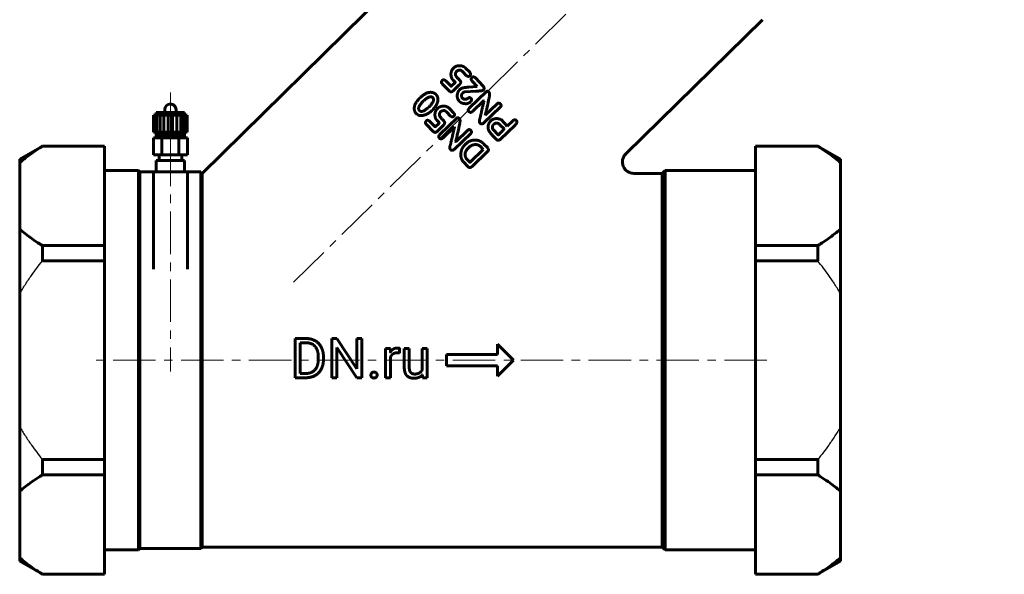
# Model space of a CAD drawing. Header units: millimetres. Extents: x -95 to 95, y -96 to 96.
# Tile 1 of 2: x -95 to 79, y -96 to 2. Entities that reach past the tile are written whole.
import ezdxf

# ---------------------------------------------------------------- set-up
doc = ezdxf.new("R2010")
doc.units = ezdxf.units.MM
for name, pattern in [('K5LT-1', [0]), ('K5LT_AXLED', [12, 7.5, -1.5, 1.5, -1.5]), ('K5LT_BASIC', [0])]:
    doc.linetypes.add(name, pattern=pattern)
doc.layers.add('Системный слой (1)', color=7, linetype='Continuous', true_color=0x6c6c6c)

# ---------------------------------------------------------------- blocks, each defined once
blk = doc.blocks.new('U0')
at = {"layer": 'Системный слой (1)', "color": 150, "linetype": 'K5LT_BASIC', "lineweight": 60, "true_color": 0x0080ff}
for p, q in [((-73.75, -24.67), (-71.38, -24.67)), ((-65.38, -24.67), (-63, -24.67))]:
    blk.add_line(p, q, dxfattribs=at)
blk = doc.blocks.new('U1')
at = {"layer": 'Системный слой (1)', "color": 150, "linetype": 'K5LT_BASIC', "lineweight": 60, "true_color": 0x0080ff}
for p, q in [((-74, -57.92), (-74, -24.42)), ((-74, -91.42), (-74, -57.92))]:
    blk.add_line(p, q, dxfattribs=at)
blk = doc.blocks.new('U2')
at = {"layer": 'Системный слой (1)', "color": 150, "linetype": 'K5LT_BASIC', "lineweight": 60, "true_color": 0x0080ff}
for p, q in [((-71.38, -41.85), (-71.38, -41.85)), ((-65.38, -41.85), (-65.38, -41.85))]:
    blk.add_line(p, q, dxfattribs=at)

msp = doc.modelspace()

# ---------------------------------------------------------------- linework, layer by layer
at = {"layer": 'Системный слой (1)', "color": 30, "linetype": 'K5LT_AXLED', "lineweight": 18, "true_color": 0xff8000}
for p, q in [((-46.65, -44.15), (78.94, 79.27)), ((-68.38, -10.67), (-68.38, -16.17)), ((-68.38, -15.67), (-68.38, -19.92)), ((-68.38, -16.42), (-68.38, -20.67)), ((-68.38, -19.67), (-68.38, -59.92)), ((37, -57.92), (-82, -57.92))]:
    msp.add_line(p, q, dxfattribs=at)
at = {"layer": 'Системный слой (1)', "color": 150, "linetype": 'K5LT_BASIC', "lineweight": 60, "true_color": 0x0080ff}
for p, q in [((1.14, 37.87), (-62.75, -24.92)), ((36.19, 2.21), (12.07, -21.49)), ((-18.3, -6.28), (-18.43, -6.4)), ((-17.69, -6.81), (-17.88, -7)), ((-16.05, -7.68), (-16.79, -6.91)), ((-15.51, -7.07), (-16.24, -6.32)), ((-18.8, -9.54), (-19.71, -8.6)), ((-18.13, -8.75), (-18.49, -8.38)), ((-15.09, -7.97), (-15.13, -8.01)), ((-14.19, -9.57), (-15.08, -8.65)), ((-13.14, -9.5), (-14.5, -8.08)), ((-19.11, -10.37), (-20.33, -9.15)), ((-18.14, -8.95), (-18.75, -9.54)), ((-17.35, -9.31), (-18.45, -10.37)), ((-17.48, -10.39), (-17.29, -10.15)), ((-14.42, -10.4), (-16.36, -10.54)), ((-14.23, -9.6), (-15.66, -9.73)), ((-14.19, -9.57), (-14.23, -9.6)), ((-13.08, -10.2), (-13.1, -10.22)), ((-24.28, -11.59), (-24.29, -11.6)), ((-21.99, -11.6), (-22.1, -11.48)), ((-16.75, -11.66), (-16.85, -11.56)), ((-16.66, -10.67), (-16.69, -10.69)), ((-12.53, -10.48), (-15.58, -13.42)), ((-12.98, -12.05), (-15, -13.99)), ((-12.96, -12.07), (-12.98, -12.05)), ((-12.07, -10.64), (-12.16, -10.54)), ((-69.38, -14.17), (-69.38, -13.67)), ((-67.38, -14.17), (-67.38, -13.67)), ((-22.64, -13.15), (-22.93, -13.41)), ((-21.13, -13.43), (-21.26, -13.55)), ((-18.34, -14.22), (-19.07, -13.46)), ((-10.07, -13.19), (-13.04, -16.05)), ((-10.63, -12.62), (-12.75, -14.66)), ((-71.35, -14.67), (-71.15, -14.67)), ((-71.35, -17.67), (-71.35, -14.67)), ((-71.15, -14.67), (-70.76, -14.67)), ((-71.15, -17.67), (-71.15, -14.67)), ((-70.88, -14.67), (-70.88, -14.17)), ((-65.88, -14.17), (-70.88, -14.17)), ((-70.88, -14.67), (-70.88, -14.17)), ((-70.76, -17.67), (-70.76, -14.67)), ((-70.76, -14.67), (-70.2, -14.67)), ((-70.2, -17.67), (-70.2, -14.67)), ((-70.2, -14.67), (-69.52, -14.67)), ((-69.52, -17.67), (-69.52, -14.67)), ((-69.52, -14.67), (-68.77, -14.67)), ((-68.77, -17.67), (-68.77, -14.67)), ((-68.77, -14.67), (-67.98, -14.67)), ((-67.98, -17.67), (-67.98, -14.67)), ((-67.98, -14.67), (-67.23, -14.67)), ((-67.23, -14.67), (-66.55, -14.67)), ((-67.23, -17.67), (-67.23, -14.67)), ((-66.55, -17.67), (-66.55, -14.67)), ((-66.55, -14.67), (-65.99, -14.67)), ((-65.99, -14.67), (-65.6, -14.67)), ((-65.99, -17.67), (-65.99, -14.67)), ((-65.88, -14.67), (-65.88, -14.17)), ((-65.88, -14.67), (-65.88, -14.17)), ((-65.6, -14.67), (-65.4, -14.67)), ((-65.6, -17.67), (-65.6, -14.67)), ((-65.4, -17.67), (-65.4, -14.67)), ((-20.96, -15.9), (-21.32, -15.53)), ((-17.75, -15.15), (-20.8, -18.09)), ((-20.52, -13.96), (-20.71, -14.14)), ((-18.88, -14.82), (-19.62, -14.05)), ((-17.29, -15.31), (-17.38, -15.22)), ((-12.75, -14.66), (-12.77, -14.64)), ((-8.86, -16.58), (-9.96, -15.43)), ((-7.88, -15.63), (-8.86, -16.58)), ((-21.94, -17.52), (-23.16, -16.29)), ((-21.63, -16.69), (-22.54, -15.75)), ((-20.97, -16.1), (-21.58, -16.69)), ((-20.18, -16.45), (-21.28, -17.52)), ((-18.2, -16.72), (-20.22, -18.67)), ((-18.18, -16.75), (-18.2, -16.72)), ((-15.84, -17.29), (-17.96, -19.34)), ((-10.48, -18.12), (-11.43, -17.14)), ((-9.44, -17.09), (-10.17, -16.34)), ((-7.49, -16.39), (-10.14, -18.97)), ((-9.44, -17.14), (-9.44, -17.09)), ((-71.38, -18.67), (-69.88, -18.67)), ((-71.38, -21.67), (-71.38, -18.67)), ((-71.35, -17.67), (-71.15, -17.67)), ((-71.15, -17.67), (-70.76, -17.67)), ((-65.88, -17.92), (-70.88, -17.92)), ((-70.88, -18.42), (-70.88, -17.92)), ((-65.88, -18.42), (-70.88, -18.42)), ((-70.76, -17.67), (-70.2, -17.67)), ((-70.38, -17.92), (-70.38, -17.67)), ((-70.38, -18.67), (-70.38, -18.42)), ((-70.2, -17.67), (-69.52, -17.67)), ((-69.88, -21.67), (-69.88, -18.67)), ((-69.88, -18.67), (-66.88, -18.67)), ((-69.52, -17.67), (-68.77, -17.67)), ((-68.77, -17.67), (-67.98, -17.67)), ((-67.98, -17.67), (-67.23, -17.67)), ((-67.23, -17.67), (-66.55, -17.67)), ((-66.88, -21.67), (-66.88, -18.67)), ((-66.88, -18.67), (-65.38, -18.67)), ((-66.55, -17.67), (-65.99, -17.67)), ((-66.38, -17.92), (-66.38, -17.67)), ((-66.38, -18.67), (-66.38, -18.42)), ((-65.99, -17.67), (-65.6, -17.67)), ((-65.88, -18.42), (-65.88, -17.92)), ((-65.6, -17.67), (-65.4, -17.67)), ((-65.38, -21.67), (-65.38, -18.67)), ((-15.29, -17.86), (-18.26, -20.72)), ((-10.75, -18.96), (-11.47, -18.23)), ((-91, -20.11), (-95, -22.42)), ((-91, -20.11), (-80, -20.11)), ((-91, -20.11), (-91, -20.14)), ((-91, -20.14), (-80, -20.14)), ((-80, -20.11), (-80, -20.14)), ((-80, -20.14), (-80, -28.9)), ((-17.96, -19.34), (-17.99, -19.31)), ((-15.65, -20.35), (-15.81, -20.51)), ((-13.13, -20.73), (-15.45, -22.96)), ((-13.14, -20.69), (-13.66, -20.15)), ((-13.13, -20.73), (-13.14, -20.69)), ((-12.33, -20.44), (-13.05, -19.69)), ((35, -20.11), (46, -20.11)), ((35, -20.11), (35, -20.14)), ((35, -28.9), (35, -20.14)), ((35, -20.14), (46, -20.14)), ((50, -22.42), (46, -20.11)), ((46, -20.11), (46, -20.14)), ((-95, -22.42), (-95, -23.04)), ((-71.38, -21.67), (-69.88, -21.67)), ((-70.38, -22.67), (-70.38, -21.67)), ((-69.88, -21.67), (-66.88, -21.67)), ((-66.88, -21.67), (-65.38, -21.67)), ((-66.38, -22.67), (-66.38, -21.67)), ((-15.5, -22.96), (-16.02, -22.43)), ((-12.31, -21.03), (-15.15, -23.77)), ((50, -22.42), (50, -23.04)), ((-95, -34.77), (-95, -23.04)), ((-70.88, -22.67), (-65.88, -22.67)), ((-70.88, -24.67), (-70.88, -22.67)), ((-65.88, -24.67), (-65.88, -22.67)), ((-15.81, -23.73), (-16.6, -22.91)), ((-15.72, -23.81), (-15.81, -23.73)), ((50, -23.04), (50, -34.77)), ((-74, -24.42), (-80, -24.42)), ((-73.75, -24.67), (-74, -24.42)), ((-73.75, -57.92), (-73.75, -24.67)), ((-71.38, -24.67), (-65.38, -24.67)), ((-71.38, -41.85), (-71.38, -24.67)), ((-65.38, -41.85), (-65.38, -24.67)), ((-62.75, -24.92), (-63, -24.67)), ((-63, -24.67), (-63, -91.17)), ((-62.75, -24.92), (-62.75, -25.82)), ((-62.75, -25.82), (-62.75, -90.92)), ((13.47, -24.92), (18.5, -24.92)), ((18.5, -24.92), (19, -24.42)), ((18.5, -90.92), (18.5, -24.92)), ((19, -24.42), (19, -91.42)), ((19, -24.42), (35, -24.42)), ((-80, -28.9), (-80, -37.66)), ((35, -37.66), (35, -28.9)), ((-95, -34.77), (-95, -46.18)), ((50, -34.77), (50, -46.18)), ((-91, -37.66), (-80, -37.66)), ((-91, -37.66), (-91, -40.39)), ((-80, -37.66), (-80, -40.39)), ((35, -37.66), (46, -37.66)), ((35, -37.66), (35, -40.39)), ((46, -37.66), (46, -40.39)), ((-91, -40.39), (-80, -40.39)), ((-80, -40.39), (-80, -57.92)), ((35, -40.39), (46, -40.39)), ((35, -57.92), (35, -40.39)), ((-95, -69.65), (-95, -46.18)), ((50, -46.18), (50, -69.65)), ((-46.35, -54.09), (-44.4, -54.09)), ((-46.35, -54.09), (-46.35, -61.01)), ((-45.44, -54.84), (-45.44, -60.26)), ((-45.44, -54.84), (-44.4, -54.84)), ((-39.87, -54.09), (-38.95, -54.09)), ((-39.87, -54.09), (-39.87, -61.01)), ((-38.95, -54.09), (-35.46, -59.44)), ((-35.46, -54.09), (-35.46, -59.44)), ((-35.46, -54.09), (-34.55, -54.09)), ((-34.55, -54.09), (-34.55, -61.01)), ((-10.58, -55.09), (-7.75, -57.92)), ((-10.58, -55.09), (-10.58, -56.92)), ((-42.25, -57.33), (-42.25, -57.76)), ((-41.34, -57.34), (-41.34, -57.76)), ((-38.95, -55.67), (-35.47, -61.01)), ((-38.95, -55.67), (-38.95, -61.01)), ((-30.37, -55.86), (-30.37, -61.01)), ((-30.37, -55.86), (-29.52, -55.86)), ((-29.52, -55.86), (-29.5, -56.45)), ((-29.49, -57.35), (-29.49, -61.01)), ((-27.89, -55.83), (-27.89, -56.65)), ((-27.06, -55.86), (-27.06, -59.18)), ((-27.06, -55.86), (-26.18, -55.86)), ((-26.18, -55.86), (-26.18, -59.19)), ((-23.89, -55.86), (-23.89, -59.61)), ((-23.89, -55.86), (-23.01, -55.86)), ((-23.01, -55.86), (-23.01, -61.01)), ((-19.58, -56.92), (-10.58, -56.92)), ((-19.58, -56.92), (-19.58, -58.92)), ((-80, -57.92), (-80, -75.44)), ((-73.75, -57.92), (-73.75, -91.17)), ((-19.58, -58.92), (-10.58, -58.92)), ((-7.75, -57.92), (-10.58, -60.74)), ((-10.58, -58.92), (-10.58, -60.74)), ((35, -75.44), (35, -57.92)), ((-45.44, -60.26), (-44.48, -60.26)), ((-23.87, -60.5), (-23.85, -61.01)), ((-46.35, -61.01), (-44.48, -61.01)), ((-39.87, -61.01), (-38.95, -61.01)), ((-35.47, -61.01), (-34.55, -61.01)), ((-30.37, -61.01), (-29.49, -61.01)), ((-23.85, -61.01), (-23.01, -61.01)), ((-95, -69.65), (-95, -81.06)), ((50, -69.65), (50, -81.06)), ((-91, -75.44), (-91, -78.17)), ((-91, -75.44), (-80, -75.44)), ((-80, -75.44), (-80, -78.17)), ((35, -75.44), (35, -78.17)), ((35, -75.44), (46, -75.44)), ((46, -75.44), (46, -78.17)), ((-91, -78.17), (-80, -78.17)), ((-80, -78.17), (-80, -86.93)), ((35, -86.93), (35, -78.17)), ((35, -78.17), (46, -78.17)), ((-95, -92.79), (-95, -81.06)), ((50, -81.06), (50, -92.79)), ((-80, -86.93), (-80, -95.69)), ((35, -95.69), (35, -86.93)), ((-74, -91.42), (-80, -91.42)), ((-73.75, -91.17), (-74, -91.42)), ((-73.75, -91.17), (-63, -91.17)), ((-62.75, -90.92), (-63, -91.17)), ((-62.75, -90.92), (18.5, -90.92)), ((18.5, -90.92), (19, -91.42)), ((19, -91.42), (35, -91.42)), ((-95, -92.79), (-95, -93.41)), ((-91, -95.72), (-95, -93.41)), ((50, -93.41), (46, -95.72)), ((50, -92.79), (50, -93.41)), ((-91, -95.69), (-80, -95.69)), ((-91, -95.69), (-91, -95.72)), ((-91, -95.72), (-80, -95.72)), ((-80, -95.69), (-80, -95.72)), ((35, -95.69), (35, -95.72)), ((35, -95.69), (46, -95.69)), ((35, -95.72), (46, -95.72)), ((46, -95.69), (46, -95.72))]:
    msp.add_line(p, q, dxfattribs=at)
for centre, radius, start, end in [((-68.38, -13.67), 1, 90, 180), ((-68.38, -13.67), 1, 0, 90), ((13.47, -22.92), 2, 134.5, 270), ((13.47, -22.92), 2, 134.5, 140.4833)]:
    msp.add_arc(centre, radius, start, end, dxfattribs=at)
for points in [[(-18.43, -6.4), (-18.62, -6.59), (-18.79, -7.08)], [(-16.75, -5.99), (-17.73, -5.74), (-18.3, -6.28)], [(-17.69, -6.81), (-17.14, -6.55), (-16.79, -6.91)], [(-16.24, -6.32), (-16.34, -6.2), (-16.75, -5.99)], [(-20.36, -8.53), (-20.65, -8.81), (-20.33, -9.15)], [(-19.71, -8.6), (-20.1, -8.27), (-20.36, -8.51)], [(-20.36, -8.51), (-20.37, -8.52), (-20.36, -8.53)], [(-18.79, -7.08), (-18.9, -7.95), (-18.49, -8.38)], [(-17.98, -7.66), (-18.09, -7.2), (-17.88, -7)], [(-17.24, -8.51), (-18.02, -7.7), (-17.98, -7.66)], [(-17.35, -9.31), (-16.9, -8.87), (-17.24, -8.51)], [(-16.05, -7.68), (-15.72, -7.92), (-15.51, -7.71)], [(-15.51, -7.71), (-15.21, -7.43), (-15.51, -7.07)], [(-15.13, -8.01), (-15.38, -8.26), (-15.08, -8.65)], [(-14.5, -8.08), (-14.78, -7.78), (-15.09, -7.97)], [(-19.11, -10.37), (-18.79, -10.7), (-18.45, -10.37)], [(-18.75, -9.54), (-18.77, -9.56), (-18.8, -9.54)], [(-18.13, -8.75), (-18.03, -8.85), (-18.14, -8.95)], [(-17.48, -10.39), (-18.01, -11.49), (-17.32, -12.2)], [(-15.66, -9.73), (-16.82, -9.7), (-17.29, -10.15)], [(-14.42, -10.4), (-13.28, -10.39), (-13.1, -10.22)], [(-13.08, -10.2), (-12.82, -9.93), (-13.14, -9.5)], [(-12.16, -10.54), (-12.37, -10.33), (-12.53, -10.48)], [(-24.29, -11.6), (-24.72, -12.02), (-25.11, -12.64)], [(-21.75, -10.78), (-22.86, -10.21), (-24.28, -11.59)], [(-23.23, -11.77), (-23.58, -12.06), (-23.72, -12.2)], [(-22.1, -11.48), (-22.38, -11.19), (-23.23, -11.77)], [(-22.64, -13.15), (-21.58, -12.02), (-21.99, -11.6)], [(-21.43, -11.04), (-21.6, -10.86), (-21.75, -10.78)], [(-21.32, -12.72), (-20.84, -11.65), (-21.43, -11.04)], [(-16.85, -11.56), (-17.12, -11.11), (-16.69, -10.69)], [(-15.93, -11.75), (-16.44, -11.99), (-16.75, -11.66)], [(-16.66, -10.67), (-16.57, -10.58), (-16.36, -10.54)], [(-15.37, -11.6), (-15.63, -11.46), (-15.93, -11.75)], [(-15.29, -11.65), (-15.32, -11.64), (-15.37, -11.6)], [(-15.33, -12.27), (-15.05, -11.9), (-15.29, -11.65)], [(-12.96, -12.07), (-13.36, -13.74), (-13.66, -15.1)], [(-12.77, -14.64), (-12.53, -13.76), (-12.12, -11.82)], [(-12.12, -11.82), (-11.89, -10.83), (-12.07, -10.64)], [(-25.11, -12.64), (-25.56, -13.76), (-24.93, -14.41)], [(-23.72, -12.2), (-24.88, -13.32), (-24.37, -13.85)], [(-24.37, -13.85), (-23.97, -14.27), (-22.93, -13.41)], [(-23.46, -14.61), (-22.81, -14.41), (-22.18, -13.84)], [(-22.18, -13.84), (-21.67, -13.35), (-21.32, -12.72)], [(-21.26, -13.55), (-21.45, -13.74), (-21.62, -14.22)], [(-19.58, -13.13), (-20.56, -12.88), (-21.13, -13.43)], [(-20.52, -13.96), (-19.97, -13.69), (-19.62, -14.05)], [(-19.07, -13.46), (-19.17, -13.35), (-19.58, -13.13)], [(-17.32, -12.2), (-17.19, -12.35), (-16.92, -12.49)], [(-16.92, -12.49), (-15.92, -12.84), (-15.33, -12.27)], [(-15.58, -13.42), (-15.91, -13.74), (-15.65, -14)], [(-10.09, -12.67), (-10.38, -12.37), (-10.63, -12.62)], [(-10.07, -13.19), (-9.82, -12.95), (-10.09, -12.67)], [(-24.93, -14.41), (-24.67, -14.6), (-24.49, -14.68)], [(-24.49, -14.68), (-24.11, -14.81), (-23.46, -14.61)], [(-22.54, -15.75), (-22.93, -15.41), (-23.19, -15.66)], [(-21.62, -14.22), (-21.73, -15.1), (-21.32, -15.53)], [(-20.81, -14.8), (-20.92, -14.35), (-20.71, -14.14)], [(-20.07, -15.66), (-20.85, -14.84), (-20.81, -14.8)], [(-18.88, -14.82), (-18.55, -15.07), (-18.34, -14.86)], [(-18.34, -14.86), (-18.04, -14.57), (-18.34, -14.22)], [(-17.38, -15.22), (-17.59, -15), (-17.75, -15.15)], [(-17.34, -16.5), (-17.11, -15.5), (-17.29, -15.31)], [(-15.65, -14), (-15.34, -14.32), (-15, -13.99)], [(-13.66, -15.1), (-13.93, -15.81), (-13.69, -16.05)], [(-9.96, -15.43), (-11.07, -14.98), (-11.78, -15.66)], [(-7.26, -15.59), (-7.51, -15.33), (-7.88, -15.63)], [(-7.49, -16.39), (-6.97, -15.89), (-7.26, -15.59)], [(-23.19, -15.68), (-23.48, -15.96), (-23.16, -16.29)], [(-23.19, -15.66), (-23.2, -15.67), (-23.19, -15.68)], [(-21.58, -16.69), (-21.6, -16.71), (-21.63, -16.69)], [(-20.96, -15.9), (-20.86, -15.99), (-20.97, -16.1)], [(-20.18, -16.45), (-19.73, -16.01), (-20.07, -15.66)], [(-18.18, -16.75), (-18.58, -18.41), (-18.88, -19.77)], [(-17.99, -19.31), (-17.75, -18.44), (-17.34, -16.5)], [(-15.31, -17.35), (-15.59, -17.05), (-15.84, -17.29)], [(-15.29, -17.86), (-15.04, -17.62), (-15.31, -17.35)], [(-13.69, -16.05), (-13.44, -16.32), (-13.04, -16.05)], [(-12.26, -16.65), (-12.36, -17.32), (-11.47, -18.23)], [(-11.78, -15.66), (-12.17, -15.98), (-12.26, -16.65)], [(-11.29, -16.3), (-11.62, -16.61), (-11.43, -17.14)], [(-10.17, -16.34), (-10.73, -15.76), (-11.29, -16.3)], [(-10.42, -18.12), (-9.62, -17.31), (-9.44, -17.14)], [(-21.94, -17.52), (-21.62, -17.85), (-21.28, -17.52)], [(-20.8, -18.09), (-21.13, -18.41), (-20.87, -18.67)], [(-20.87, -18.67), (-20.56, -19), (-20.22, -18.67)], [(-13.74, -19.2), (-15.16, -18.73), (-16.23, -19.76)], [(-10.75, -18.96), (-10.52, -19.21), (-10.14, -18.97)], [(-10.48, -18.12), (-10.45, -18.14), (-10.42, -18.12)], [(-18.88, -19.77), (-19.15, -20.48), (-18.91, -20.72)], [(-18.91, -20.72), (-18.65, -20.99), (-18.26, -20.72)], [(-16.94, -20.79), (-17.33, -22.16), (-16.6, -22.91)], [(-16.23, -19.76), (-16.77, -20.28), (-16.94, -20.79)], [(-15.81, -20.51), (-16.58, -21.25), (-16.19, -22.2)], [(-14.89, -19.89), (-15.27, -19.99), (-15.65, -20.35)], [(-13.66, -20.15), (-14.07, -19.73), (-14.89, -19.89)], [(-13.05, -19.69), (-13.26, -19.47), (-13.74, -19.2)], [(-12.31, -21.03), (-12.07, -20.78), (-12.33, -20.44)], [(-16.19, -22.2), (-16.09, -22.35), (-16.02, -22.43)], [(-15.72, -23.81), (-15.5, -24.02), (-15.15, -23.77)], [(-15.5, -22.96), (-15.47, -22.98), (-15.45, -22.96)], [(-41.34, -57.34), (-41.34, -56.59), (-41.78, -55.39), (-42.59, -54.54), (-43.72, -54.09), (-44.4, -54.09)], [(-42.25, -57.33), (-42.25, -56.74), (-42.54, -55.81), (-43.09, -55.17), (-43.88, -54.84), (-44.4, -54.84)], [(-29.49, -57.35), (-29.4, -57.14), (-29.25, -56.98)], [(-29.25, -56.98), (-29.09, -56.8), (-28.62, -56.61), (-28.32, -56.61)], [(-28.28, -55.77), (-28.7, -55.77), (-29, -55.95)], [(-28.32, -56.61), (-28.2, -56.61), (-28.1, -56.62)], [(-28.06, -55.79), (-28.18, -55.77), (-28.28, -55.77)], [(-28.1, -56.62), (-28, -56.63), (-27.89, -56.65)], [(-27.89, -55.83), (-27.94, -55.81), (-28.06, -55.79)], [(-44.48, -60.26), (-43.74, -60.26), (-42.75, -59.64), (-42.25, -58.51), (-42.25, -57.76)], [(-44.48, -61.01), (-43.76, -61.01), (-42.6, -60.56), (-41.78, -59.71), (-41.34, -58.51), (-41.34, -57.76)], [(-32.81, -60.16), (-32.95, -60.32), (-32.95, -60.54)], [(-32.95, -60.54), (-32.95, -60.76), (-32.81, -60.91)], [(-32.41, -60.01), (-32.67, -60.01), (-32.81, -60.16)], [(-32, -60.16), (-32.14, -60.01), (-32.41, -60.01)], [(-31.86, -60.54), (-31.86, -60.32), (-32, -60.16)], [(-32, -60.91), (-31.86, -60.76), (-31.86, -60.54)], [(-27.06, -59.18), (-27.06, -59.7), (-26.94, -60.06)], [(-26.94, -60.06), (-26.82, -60.43), (-26.59, -60.66)], [(-26.59, -60.66), (-26.37, -60.88), (-26.06, -60.99)], [(-25.89, -60.12), (-26.02, -59.99), (-26.18, -59.54), (-26.18, -59.19)], [(-25.58, -60.3), (-25.75, -60.25), (-25.89, -60.12)], [(-25.23, -60.36), (-25.41, -60.36), (-25.58, -60.3)], [(-24.35, -60.14), (-24.67, -60.36), (-25.23, -60.36)], [(-23.89, -59.61), (-24.04, -59.94), (-24.35, -60.14)], [(-32.81, -60.91), (-32.67, -61.06), (-32.41, -61.06)], [(-32.41, -61.06), (-32.14, -61.06), (-32, -60.91)], [(-26.06, -60.99), (-25.75, -61.1), (-25.37, -61.1)]]:
    msp.add_open_spline(points, degree=2, dxfattribs=at)
for points, degree, knots in [([(-95, -23.04), (-94.67, -22.75), (-93.96, -22.17), (-92.77, -21.29), (-91.77, -20.62), (-91.14, -20.23), (-91, -20.14)], 3, [0, 0, 0, 0, 2.001107, 4.017845, 6.314481, 7, 7, 7, 7]), ([(50, -23.04), (49.67, -22.75), (48.96, -22.17), (47.77, -21.29), (46.77, -20.62), (46.14, -20.23), (46, -20.14)], 3, [0, 0, 0, 0, 2.001107, 4.017845, 6.314481, 7, 7, 7, 7]), ([(-95, -34.77), (-94.67, -35.06), (-93.96, -35.64), (-92.77, -36.51), (-91.77, -37.18), (-91.14, -37.57), (-91, -37.66)], 3, [0, 0, 0, 0, 2.001107, 4.017845, 6.314481, 7, 7, 7, 7]), ([(50, -34.77), (49.67, -35.06), (48.96, -35.64), (47.77, -36.51), (46.77, -37.18), (46.14, -37.57), (46, -37.66)], 3, [0, 0, 0, 0, 2.001107, 4.017845, 6.314481, 7, 7, 7, 7]), ([(-29, -55.95), (-29.3, -56.12), (-29.5, -56.45), (-29.5, -56.45)], 2, [0, 0, 0, 1.96727, 2, 2, 2]), ([(-25.37, -61.1), (-24.82, -61.1), (-24.09, -60.77), (-23.87, -60.5)], 2, [0, 0, 0, 1.060733, 2, 2, 2]), ([(-95, -81.06), (-94.67, -80.77), (-93.96, -80.19), (-92.77, -79.32), (-91.77, -78.65), (-91.14, -78.26), (-91, -78.17)], 3, [0, 0, 0, 0, 2.001107, 4.017845, 6.314481, 7, 7, 7, 7]), ([(50, -81.06), (49.67, -80.77), (48.96, -80.19), (47.77, -79.32), (46.77, -78.65), (46.14, -78.26), (46, -78.17)], 3, [0, 0, 0, 0, 2.001107, 4.017845, 6.314481, 7, 7, 7, 7]), ([(-95, -92.79), (-94.67, -93.09), (-93.96, -93.66), (-92.77, -94.54), (-91.77, -95.21), (-91.14, -95.6), (-91, -95.69)], 3, [0, 0, 0, 0, 2.001107, 4.017845, 6.314481, 7, 7, 7, 7]), ([(50, -92.79), (49.67, -93.09), (48.96, -93.66), (47.77, -94.54), (46.77, -95.21), (46.14, -95.6), (46, -95.69)], 3, [0, 0, 0, 0, 2.001107, 4.017845, 6.314481, 7, 7, 7, 7])]:
    msp.add_open_spline(points, degree=degree, knots=knots, dxfattribs=at)
at = {"layer": 'Системный слой (1)', "color": 7, "linetype": 'K5LT-1'}
for points in [[(-95, -46.18), (-94.84, -45.9), (-94.51, -45.35), (-93.83, -44.26), (-92.99, -43.02), (-91.98, -41.64), (-91.33, -40.81), (-91, -40.39)], [(50, -46.18), (49.84, -45.9), (49.51, -45.35), (48.83, -44.26), (47.99, -43.02), (46.98, -41.64), (46.33, -40.81), (46, -40.39)], [(-95, -69.65), (-94.84, -69.93), (-94.51, -70.48), (-93.83, -71.57), (-92.99, -72.81), (-91.98, -74.19), (-91.33, -75.02), (-91, -75.44)], [(50, -69.65), (49.84, -69.93), (49.51, -70.48), (48.83, -71.57), (47.99, -72.81), (46.98, -74.19), (46.33, -75.02), (46, -75.44)]]:
    msp.add_open_spline(points, degree=3, knots=[0, 0, 0, 0, 2.740727, 5.481453, 10.962906, 15.481453, 20, 20, 20, 20], dxfattribs=at)

# ---------------------------------------------------------------- block references
at = {"layer": 'Системный слой (1)'}
for name in ['U1', 'U0', 'U2']:
    msp.add_blockref(name, (0, 0), dxfattribs=at)

doc.saveas('drawing.dxf')
